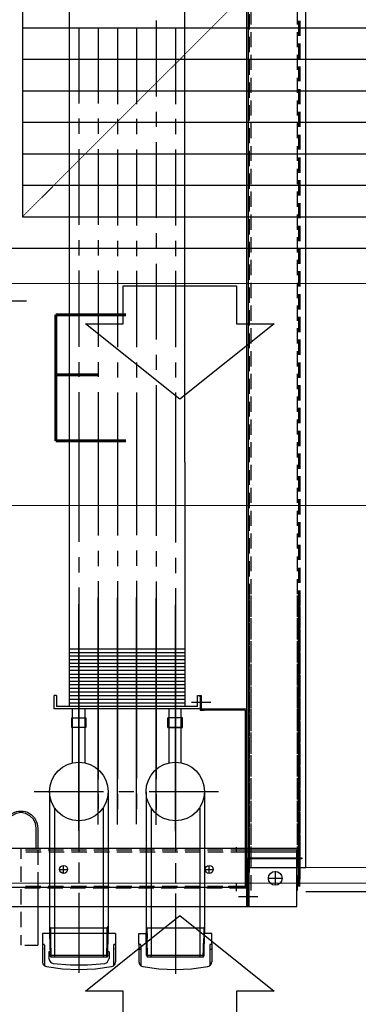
# Model space of a CAD drawing. Header units: millimetres. Extents: x -1574 to 74790, y -2818 to 13830.
# Tile 64 of 92: x 15478 to 15747, y 7148 to 7929. Entities that reach past the tile are written whole.
import ezdxf
from ezdxf.enums import TextEntityAlignment as Align

# ---------------------------------------------------------------- set-up
doc = ezdxf.new("R2010")
doc.units = ezdxf.units.MM
doc.header["$MEASUREMENT"] = 0
doc.linetypes.add('DASHED', pattern=[0.75, 0.5, -0.25])
doc.layers.get('0').update_dxf_attribs({"lineweight": 5})
for name, color, linetype, lineweight, true_color in [('A-CEILING-01', 7, 'Continuous', 5, 0xd56ca8), ('A-CEILING-05', 7, 'Continuous', 5, 0x139b48), ('ACMV-FA-DUCT', 150, 'Continuous', 20, 0x007fff), ('ACMV-RA-DUCT', 1, 'Continuous', 20, 0xff0000), ('M-MEP-ELLG-LIGHT', 5, 'Continuous', 15, 0x0000ff), ('RCP LAYOUT', 9, 'Continuous', 13, 0x808080)]:
    doc.layers.add(name, color=color, linetype=linetype, lineweight=lineweight, true_color=true_color)
doc.layers.add('A-LIGHT', color=1, linetype='Continuous', lineweight=5)
for name, color, linetype, true_color in [('ACMV-DUCT-THERMAL-EXT-INS', 9, 'DASHED', 0x808080), ('ACMV-EQP-CHW', 30, 'Continuous', 0xff7f00), ('ACMV-FA-FLOW ARROW', 140, 'Continuous', 0x00bfff), ('ACMV-GRD', 30, 'Continuous', 0xff7f00)]:
    doc.layers.add(name, color=color, linetype=linetype, true_color=true_color)
doc.layers.add('ACMV-SA-DUCT-TAG', color=7, linetype='Continuous')
doc.styles.add('Romans', font='Romans.shx')
doc.styles.get("Standard").update_dxf_attribs({"font": 'romans.shx'})
doc.dimstyles.new('100_Romans_Dot', dxfattribs={"dimtxt": 100, "dimasz": 100, "dimexe": 50, "dimexo": 50, "dimgap": 50, "dimtad": 1, "dimdec": 0, "dimzin": 0, "dimdsep": 46, "dimtxsty": 'Romans', "dimblk": 'DOT', "dimcen": 0.09, "dimclrd": 256, "dimclre": 256, "dimadec": 0, "dimazin": 0, "dimtfac": 1, "dimtdec": 0, "dimtofl": 0, "dimtmove": 0, "dimatfit": 3, "dimldrblk": 'DOT', "dimfxl": 1, "dimtolj": 1, "dimtzin": 0, "dimarcsym": 0})

# ---------------------------------------------------------------- blocks, each defined once
blk = doc.blocks.new('LIGHT-600X600MM')
at = {"color": 0}
blk.add_line((300, 0), (-300, 0), dxfattribs=at)
blk.add_lwpolyline([(-300, 300), (-300, -300), (300, -300), (300, 300)], close=True, dxfattribs=at)
for points in [[(-165, 160), (-165, 140, 0.414214), (-135, 110), (135, 110, 0.414214), (165, 140), (165, 160, 0.414214), (135, 190), (-135, 190, 0.414214)], [(-150, 160), (-150, 140, 0.414214), (-135, 125), (135, 125, 0.414214), (150, 140), (150, 160, 0.414214), (135, 175), (-135, 175, 0.414214)], [(-165, -160), (-165, -140, -0.414214), (-135, -110), (135, -110, -0.414214), (165, -140), (165, -160, -0.414214), (135, -190), (-135, -190, -0.414214)], [(-150, -160), (-150, -140, -0.414214), (-135, -125), (135, -125, -0.414214), (150, -140), (150, -160, -0.414214), (135, -175), (-135, -175, -0.414214)]]:
    blk.add_lwpolyline(points, format="xyb", close=True, dxfattribs=at)
blk.add_attdef('E', text='', height=100).set_placement((400, 250), align=Align.MIDDLE_CENTER)
blk = doc.blocks.new('A$C98a85b24')
at = {"layer": 'M-MEP-ELLG-LIGHT', "color": 8, "true_color": 0x808080}
ref = blk.add_blockref('LIGHT-600X600MM', (10939.99, 7419.99), dxfattribs=at)
ref.add_attrib('E', 'E', dxfattribs={"layer": '0', "color": 0, "height": 100}).set_placement((11339.99, 7644.99), align=Align.MIDDLE_CENTER)
blk = doc.blocks.new('XR-CP-DS')
at = {"layer": 'A-CEILING-01', "true_color": 0x808080}
h = blk.add_hatch(dxfattribs=at)
h.set_pattern_fill('ANSI37', color=8, scale=2000)
edge = h.paths.add_edge_path()
edge.add_line((17350, 13380), (12020, 13380))
edge.add_line((12020, 13380), (12020, 13280))
edge.add_line((12020, 13280), (11820, 13280))
edge.add_line((11820, 13280), (11820, 13380))
edge.add_line((11820, 13380), (6090, 13380))
edge.add_line((6090, 13380), (6090, 13280))
edge.add_line((6090, 13280), (5890, 13280))
edge.add_line((5890, 13280), (5890, 13380))
edge.add_line((5890, 13380), (350, 13380))
edge.add_line((350, 13380), (200, 13380))
edge.add_line((200, 13380), (200, 4520))
edge.add_line((200, 4520), (650, 4520))
edge.add_line((650, 4520), (650, 4220))
edge.add_line((650, 4220), (200, 4220))
edge.add_line((200, 4220), (200, 3270))
edge.add_line((200, 3270), (3945, 3270))
edge.add_line((3945, 3270), (3945, 3920))
edge.add_line((3945, 3920), (6135, 3920))
edge.add_line((6135, 3920), (6135, 3270))
edge.add_line((6135, 3270), (9805, 3270))
edge.add_line((9805, 3270), (9805, 3070))
edge.add_line((9805, 3070), (10125.7, 3070))
edge.add_line((10125.7, 3070), (10125.7, 3423))
edge.add_line((10125.7, 3423), (11242.06, 4539.36))
edge.add_line((11242.06, 4539.36), (10770.13, 5011.3))
edge.add_line((10770.13, 5011.3), (11904.42, 6145.58))
edge.add_line((11904.42, 6145.58), (14298.83, 8540))
edge.add_line((14298.83, 8540), (14450, 8540))
edge.add_line((14450, 8540), (14450, 9620))
edge.add_line((14450, 9620), (14450, 12330))
edge.add_arc((15200, 12330), 750, 90, 180, ccw=False)
edge.add_line((15200, 13080), (17350, 13080))
edge.add_line((17350, 13080), (17350, 13380))
h.paths.add_polyline_path([(5890.13, 11294.23), (6090.12, 11294.23), (6090.12, 11094.22), (5890.13, 11094.22)], flags=16)
h.paths.add_polyline_path([(5890.13, 9330), (6090.12, 9330), (6090.12, 9129.99), (5890.13, 9129.99)], flags=16)
h.paths.add_polyline_path([(5890, 8418.41), (6090, 8418.41), (6090, 8218.41), (5890, 8218.41)], flags=16)
h.paths.add_polyline_path([(5890, 6030), (6090, 6030), (6090, 5829.99), (5890, 5829.99)], flags=16)
h.paths.add_polyline_path([(11820, 8418.41), (12020, 8418.41), (12020, 8218.41), (11820, 8218.41)], flags=16)
h.paths.add_polyline_path([(11820, 9330), (12020, 9330), (12020, 9129.99), (11820, 9129.99)], flags=16)
h.paths.add_polyline_path([(11820.13, 11294.23), (12020.12, 11294.23), (12020.12, 11094.22), (11820.13, 11094.22)], flags=16)
at = {"layer": 'A-CEILING-05', "color": 8, "linetype": 'Continuous', "true_color": 0x808080}
blk.add_line((14590, 7720), (17230, 7720), dxfattribs=at)
at = {"layer": 'A-LIGHT', "color": 8, "true_color": 0x808080}
blk.add_blockref('A$C98a85b24', (4190, 0), dxfattribs=at)
blk = doc.blocks.new('FA-CBCD-1W-500x500')
at = {"layer": 'ACMV-FA-FLOW ARROW'}
for points in [[(-125, 395), (-200, 335), (-170, 335), (-170, 305), (-80, 305), (-80, 335), (-50, 335), (-125, 395)], [(125, 395), (50, 335), (80, 335), (80, 305), (170, 305), (170, 335), (200, 335), (125, 395)]]:
    blk.add_lwpolyline(points, dxfattribs=at)
at = {"layer": 'ACMV-GRD', "color": 8, "true_color": 0x808080}
for p, q in [((-250, 225), (250, 225)), ((-250, 200), (250, 200)), ((-250, 175), (250, 175)), ((-250, 150), (250, 150)), ((-250, 125), (250, 125)), ((-250, 100), (250, 100)), ((-250, 75), (250, 75)), ((-250, 50), (250, 50)), ((-250, 25), (250, 25)), ((-250, 0), (250, 0)), ((-250, -25), (250, -25)), ((-250, -50), (250, -50)), ((-250, -75), (250, -75)), ((-250, -100), (250, -100)), ((-250, -125), (250, -125)), ((-250, -150), (250, -150)), ((-250, -175), (250, -175)), ((-250, -200), (250, -200)), ((-250, -225), (250, -225))]:
    blk.add_line(p, q, dxfattribs=at)
at = {"layer": 'ACMV-GRD'}
for points in [[(-275, 275), (275, 275), (275, -275), (-275, -275)], [(-250, 250), (250, 250), (250, -250), (-250, -250)]]:
    blk.add_lwpolyline(points, close=True, dxfattribs=at)
blk = doc.blocks.new('A$C5c7590bd')
at = {"layer": 'ACMV-FA-DUCT'}
for points in [[(222.77, 9520), (822.77, 9520), (822.74, 7543.72), (222.74, 7543.72)], [(279.99, 8273), (779.99, 8273), (779.99, 7773), (279.99, 7773)], [(222.74, 7543.72), (822.74, 7543.72), (822.74, 7243.72), (222.74, 7243.72)], [(222.74, 7243.72), (822.74, 7243.72), (822.74, 5758.74), (222.74, 5758.74)]]:
    blk.add_lwpolyline(points, close=True, dxfattribs=at)
at = {"layer": 'ACMV-FA-DUCT', "linetype": 'DASHED'}
blk.add_lwpolyline([(279.99, 7773), (779.99, 8273)], dxfattribs=at)
at = {"layer": 'ACMV-GRD', "xscale": -1, "rotation": 180}
blk.add_blockref('FA-CBCD-1W-500x500', (529.99, 8023), dxfattribs=at)
at = {"layer": 'ACMV-GRD', "xscale": -1}
blk.add_blockref('FA-CBCD-1W-500x500', (529.99, 6823), dxfattribs=at)
blk = doc.blocks.new('AHU-5 TR-CARRIER')
at = {"layer": 'ACMV-EQP-CHW'}
for points in [[(1169.82, 752.13), (30.88, 752.13), (30.88, 706.28)], [(1169.82, 706.29), (1169.82, 752.13)], [(0, 707.22), (37.74, 707.22), (37.74, 749.01), (38.67, 749.01), (38.67, 706.29), (1169.82, 706.29)], [(45.85, 493.93), (1154.54, 493.93), (1154.54, 747.45)], [(488.33, 745.26), (500.17, 745.26)], [(497.37, 747.45), (509.22, 747.45)], [(497.37, 746.51), (509.22, 746.51)], [(506.42, 745.26), (518.27, 745.26)], [(515.46, 747.45), (527.3, 747.45)], [(515.46, 746.51), (527.3, 746.51)], [(524.49, 745.26), (536.34, 745.26)], [(533.54, 747.45), (545.39, 747.45)], [(533.54, 746.51), (545.39, 746.51)], [(542.59, 745.26), (554.44, 745.26)], [(551.62, 747.45), (563.47, 747.45)], [(551.62, 746.51), (563.47, 746.51)], [(560.66, 745.26), (572.52, 745.26)], [(569.71, 747.45), (581.55, 747.45)], [(569.71, 746.51), (581.55, 746.51)], [(578.75, 745.26), (590.61, 745.26)], [(587.8, 747.45), (599.66, 747.45)], [(587.8, 746.51), (599.66, 746.51)], [(596.85, 745.26), (608.69, 745.26)], [(605.88, 747.45), (618.04, 747.45)], [(605.88, 746.51), (618.04, 746.51)], [(614.93, 745.26), (627.09, 745.26)], [(623.97, 747.45), (636.14, 747.45)], [(623.97, 746.51), (636.14, 746.51)], [(633.01, 745.26), (645.17, 745.26)], [(642.06, 747.45), (654.21, 747.45)], [(642.06, 746.51), (654.21, 746.51)], [(651.1, 745.26), (663.27, 745.26)], [(660.14, 747.45), (672.31, 747.45)], [(660.14, 746.51), (672.31, 746.51)], [(669.19, 745.26), (681.35, 745.26)], [(678.23, 747.45), (690.39, 747.45)], [(678.23, 746.51), (690.39, 746.51)], [(687.27, 745.26), (699.43, 745.26)], [(696.32, 747.45), (708.48, 747.45)], [(696.32, 746.51), (708.48, 746.51)], [(705.35, 745.26), (717.52, 745.26)], [(714.4, 747.45), (726.56, 747.45)], [(714.4, 746.51), (726.56, 746.51)], [(723.45, 745.26), (735.6, 745.26)], [(732.49, 747.45), (744.65, 747.45)], [(732.49, 746.51), (744.65, 746.51)], [(741.53, 745.26), (753.68, 745.26)], [(750.57, 747.45), (762.74, 747.45)], [(750.57, 746.51), (762.74, 746.51)], [(759.61, 745.26), (771.78, 745.26)], [(768.66, 747.45), (780.82, 747.45)], [(768.66, 746.51), (780.82, 746.51)], [(777.71, 745.26), (789.86, 745.26)], [(786.74, 747.45), (798.91, 747.45)], [(786.74, 746.51), (798.91, 746.51)], [(795.79, 745.26), (807.95, 745.26)], [(804.83, 747.45), (817, 747.45)], [(804.83, 746.51), (817, 746.51)], [(813.87, 745.26), (826.03, 745.26)], [(822.91, 747.45), (835.08, 747.45)], [(822.91, 746.51), (835.08, 746.51)], [(831.96, 745.26), (844.12, 745.26)], [(841.01, 747.45), (853.17, 747.45)], [(841.01, 746.51), (853.17, 746.51)], [(850.05, 745.26), (862.22, 745.26)], [(859.09, 747.45), (871.25, 747.45)], [(859.09, 746.51), (871.25, 746.51)], [(868.13, 745.26), (880.29, 745.26)], [(877.18, 747.45), (889.34, 747.45)], [(877.18, 746.51), (889.34, 746.51)], [(886.53, 745.26), (898.38, 745.26)], [(895.57, 747.45), (907.42, 747.45)], [(895.57, 746.51), (907.42, 746.51)], [(904.61, 745.26), (916.46, 745.26)], [(913.65, 747.45), (925.5, 747.45)], [(913.65, 746.51), (925.5, 746.51)], [(922.7, 745.26), (934.54, 745.26)], [(931.74, 747.45), (943.59, 747.45)], [(931.74, 746.51), (943.59, 746.51)], [(940.79, 745.26), (952.64, 745.26)], [(949.83, 747.45), (961.67, 747.45)], [(949.83, 746.51), (961.67, 746.51)], [(953.72, 745.26), (965.88, 745.26)], [(1184.95, 747.45), (956.84, 747.45)], [(1184.95, 746.51), (956.84, 746.51)], [(958.87, 745.26), (970.72, 745.26)], [(962.76, 747.45), (974.93, 747.45)], [(962.76, 746.51), (974.93, 746.51)], [(967.92, 747.45), (979.76, 747.45)], [(967.92, 746.51), (979.76, 746.51)], [(971.81, 745.26), (983.97, 745.26)], [(976.96, 745.26), (988.81, 745.26)], [(980.86, 747.45), (993, 747.45)], [(980.86, 746.51), (993, 746.51)], [(986, 747.45), (997.85, 747.45)], [(986, 746.51), (997.85, 746.51)], [(989.9, 745.26), (1002.06, 745.26)], [(995.04, 745.26), (1006.89, 745.26)], [(998.94, 747.45), (1011.11, 747.45)], [(998.94, 746.51), (1011.11, 746.51)], [(1004.09, 747.45), (1015.93, 747.45)], [(1004.09, 746.51), (1015.93, 746.51)], [(1007.98, 745.26), (1020.14, 745.26)], [(1013.13, 745.26), (1025.29, 745.26)], [(1017.03, 747.45), (1029.17, 747.45)], [(1017.03, 746.51), (1029.17, 746.51)], [(1022.17, 747.45), (1034.33, 747.45)], [(1022.17, 746.51), (1034.33, 746.51)], [(1026.07, 745.26), (1038.23, 745.26)], [(1031.22, 745.26), (1043.38, 745.26)], [(1035.11, 747.45), (1047.27, 747.45)], [(1035.11, 746.51), (1047.27, 746.51)], [(1040.26, 747.45), (1052.41, 747.45)], [(1040.26, 746.51), (1052.41, 746.51)], [(1044.15, 745.26), (1056.31, 745.26)], [(1049.3, 745.26), (1061.46, 745.26)], [(1053.2, 747.45), (1065.36, 747.45)], [(1053.2, 746.51), (1065.36, 746.51)], [(1058.34, 747.45), (1070.51, 747.45)], [(1058.34, 746.51), (1070.51, 746.51)], [(1062.55, 745.26), (1074.39, 745.26)], [(1067.39, 745.26), (1079.55, 745.26)], [(1071.59, 747.45), (1083.44, 747.45)], [(1071.59, 746.51), (1083.44, 746.51)], [(1076.44, 747.45), (1088.59, 747.45)], [(1076.44, 746.51), (1088.59, 746.51)], [(1080.63, 745.26), (1092.48, 745.26)], [(1085.48, 745.26), (1097.63, 745.26)], [(1089.68, 747.45), (1101.52, 747.45)], [(1089.68, 746.51), (1101.52, 746.51)], [(1094.52, 747.45), (1106.68, 747.45)], [(1094.52, 746.51), (1106.68, 746.51)], [(1098.72, 745.26), (1110.58, 745.26)], [(1103.56, 745.26), (1115.73, 745.26)], [(1107.77, 747.45), (1119.61, 747.45)], [(1107.77, 746.51), (1119.61, 746.51)], [(1112.6, 747.45), (1124.76, 747.45)], [(1112.6, 746.51), (1124.76, 746.51)], [(1116.8, 745.26), (1128.65, 745.26)], [(1121.65, 745.26), (1133.81, 745.26)], [(1125.85, 747.45), (1137.7, 747.45)], [(1125.85, 746.51), (1137.7, 746.51)], [(1130.69, 747.45), (1142.85, 747.45)], [(1130.69, 746.51), (1142.85, 746.51)], [(1134.9, 745.26), (1146.74, 745.26)], [(1139.73, 745.26), (1151.9, 745.26)], [(1143.94, 747.45), (1155.79, 747.45)], [(1143.94, 746.51), (1155.79, 746.51)], [(1148.77, 747.45), (1160.93, 747.45)], [(1148.77, 746.51), (1160.93, 746.51)], [(1152.98, 745.26), (1162.02, 745.26)], [(1200.69, 744.96), (1155.79, 744.96)], [(1155.79, 692.56), (1155.79, 744.96)], [(1157.35, 706.29), (1157.35, 744.96)], [(1157.81, 745.26), (1169.98, 745.26)], [(1162.02, 706.28), (1162.02, 749.01)], [(1162.02, 749.01), (1162.96, 749.01), (1162.96, 707.22)], [(1162.02, 747.45), (1169.82, 747.45)], [(1162.02, 746.51), (1169.82, 746.51)], [(1166.86, 747.45), (1179.02, 747.45)], [(1166.86, 746.51), (1179.02, 746.51)], [(1175.91, 745.26), (1188.05, 745.26)], [(1200.69, 0), (1200.69, 744.96)], [(1183.84, 728.12), (1172.62, 728.12)], [(1178.23, 722.5), (1178.23, 733.73)], [(1192.89, 698.8), (1192.89, 714.08)], [(15.29, 705.04), (1185.41, 705.04)], [(44.6, 510.77), (1185.41, 510.77), (1185.41, 706.29)], [(488.33, 708.47), (500.17, 708.47)], [(492.06, 707.22), (504.24, 707.22)], [(506.42, 708.47), (518.27, 708.47)], [(510.16, 707.22), (522.31, 707.22)], [(524.49, 708.47), (536.34, 708.47)], [(528.24, 707.22), (540.39, 707.22)], [(542.59, 708.47), (554.44, 708.47)], [(546.31, 707.22), (558.48, 707.22)], [(560.66, 708.47), (572.51, 708.47)], [(564.41, 707.22), (576.57, 707.22)], [(578.75, 708.47), (590.61, 708.47)], [(582.5, 707.22), (594.66, 707.22)], [(596.84, 708.47), (608.69, 708.47)], [(600.59, 707.22), (612.75, 707.22)], [(614.93, 708.47), (627.09, 708.47)], [(618.67, 707.22), (630.83, 707.22)], [(633.01, 708.47), (645.17, 708.47)], [(636.76, 707.22), (648.92, 707.22)], [(651.1, 708.47), (663.26, 708.47)], [(654.84, 707.22), (667, 707.22)], [(669.19, 708.47), (681.35, 708.47)], [(672.93, 707.22), (685.08, 707.22)], [(687.27, 708.47), (699.43, 708.47)], [(691.01, 707.22), (703.18, 707.22)], [(705.35, 708.47), (717.52, 708.47)], [(709.11, 707.22), (721.26, 707.22)], [(723.45, 708.47), (735.6, 708.47)], [(727.18, 707.22), (739.35, 707.22)], [(741.53, 708.47), (753.69, 708.47)], [(745.58, 707.22), (757.44, 707.22)], [(759.61, 708.47), (771.78, 708.47)], [(763.67, 707.22), (775.52, 707.22)], [(777.71, 708.47), (789.86, 708.47)], [(781.76, 707.22), (793.6, 707.22)], [(795.79, 708.47), (807.95, 708.47)], [(799.84, 707.22), (811.7, 707.22)], [(813.87, 708.47), (826.04, 708.47)], [(817.92, 707.22), (829.78, 707.22)], [(831.96, 708.47), (844.12, 708.47)], [(836.01, 707.22), (847.86, 707.22)], [(850.05, 708.47), (862.22, 708.47)], [(854.1, 707.22), (865.95, 707.22)], [(868.13, 708.47), (880.29, 708.47)], [(872.19, 707.22), (884.34, 707.22)], [(886.53, 708.47), (898.38, 708.47)], [(890.27, 707.22), (902.44, 707.22)], [(904.61, 708.47), (916.46, 708.47)], [(908.36, 707.22), (920.51, 707.22)], [(922.7, 708.47), (934.54, 708.47)], [(926.44, 707.22), (938.6, 707.22)], [(940.79, 708.47), (952.63, 708.47)], [(944.53, 707.22), (956.7, 707.22)], [(1179.96, 707.22), (951.55, 707.22)], [(953.72, 708.47), (965.89, 708.47)], [(957.78, 707.22), (969.63, 707.22)], [(958.87, 708.47), (970.72, 708.47)], [(962.62, 707.22), (974.77, 707.22)], [(971.81, 708.47), (983.97, 708.47)], [(975.86, 707.22), (987.71, 707.22)], [(976.96, 708.47), (988.81, 708.47)], [(980.7, 707.22), (992.86, 707.22)], [(989.9, 708.47), (1002.06, 708.47)], [(993.95, 707.22), (1005.79, 707.22)], [(995.05, 708.47), (1006.89, 708.47)], [(998.78, 707.22), (1010.95, 707.22)], [(1007.98, 708.47), (1020.14, 708.47)], [(1012.03, 707.22), (1023.88, 707.22)], [(1013.13, 708.47), (1025.29, 708.47)], [(1016.87, 707.22), (1029.03, 707.22)], [(1026.06, 708.47), (1038.22, 708.47)], [(1030.13, 707.22), (1042.28, 707.22)], [(1031.22, 708.47), (1043.38, 708.47)], [(1034.95, 707.22), (1047.12, 707.22)], [(1043.84, 669.18), (1043.84, 705.04)], [(1044.15, 708.47), (1056.31, 708.47)], [(1044.77, 704.11), (1044.77, 668.24), (1044.77, 671.36)], [(1044.77, 704.11), (1184.47, 704.11)], [(1048.2, 707.22), (1060.36, 707.22)], [(1049.3, 708.47), (1061.46, 708.47)], [(1053.04, 707.22), (1065.2, 707.22)], [(1062.55, 708.47), (1074.39, 708.47)], [(1066.3, 707.22), (1078.45, 707.22)], [(1067.39, 708.47), (1079.55, 708.47)], [(1071.13, 707.22), (1083.29, 707.22)], [(1080.63, 708.47), (1092.48, 708.47)], [(1084.37, 707.22), (1096.53, 707.22)], [(1085.48, 708.47), (1097.63, 708.47)], [(1089.21, 707.22), (1101.37, 707.22)], [(1098.72, 708.47), (1110.58, 708.47)], [(1102.46, 707.22), (1114.63, 707.22)], [(1103.56, 708.47), (1115.73, 708.47)], [(1107.3, 707.22), (1119.46, 707.22)], [(1116.8, 708.47), (1128.65, 708.47)], [(1120.55, 707.22), (1132.71, 707.22)], [(1121.65, 708.47), (1133.81, 708.47)], [(1125.38, 707.22), (1137.55, 707.22)], [(1134.9, 708.47), (1146.74, 708.47)], [(1138.63, 707.22), (1150.8, 707.22)], [(1139.73, 708.47), (1151.9, 708.47)], [(1143.78, 707.22), (1155.64, 707.22)], [(1152.98, 708.47), (1162.02, 708.47)], [(1156.72, 707.22), (1169.82, 707.22)], [(1157.35, 692.56), (1157.35, 706.28)], [(1157.81, 708.47), (1169.99, 708.47)], [(1161.87, 707.22), (1173.72, 707.22)], [(1200.69, 706.29), (1162.02, 706.29)], [(1200.69, 707.22), (1162.96, 707.22)], [(1175.91, 708.47), (1188.05, 708.47)], [(1184.47, 692.56), (1184.47, 705.04)], [(1184.47, 691.01), (1184.47, 704.11)], [(1186.03, 691.63), (1186.03, 705.35)], [(1200.69, 705.35), (1186.03, 705.35)], [(1157.35, 697.24), (1153.6, 697.24)], [(1188.53, 697.24), (1182.29, 697.24)], [(1185.41, 691.01), (1184.47, 691.01)], [(1109.64, 682.9), (1109.64, 627.71)], [(1155.79, 674.17), (1155.79, 686.33)], [(1157.35, 674.48), (1157.35, 686.64)], [(1184.47, 674.17), (1184.47, 686.33)], [(1186.03, 673.54), (1186.03, 685.71)], [(1038.54, 661.38), (1038.54, 676.66)], [(1174.49, 675.42), (1168.26, 675.42)], [(1171.38, 672.3), (1171.38, 678.85)], [(1230, 677.6), (1222.2, 677.6), (1222.2, 671.67)], [(1230, 677.6), (1244.66, 677.6)], [(1230, 677.59), (1230.62, 677.28), (1230.94, 676.66), (1230.94, 676.04), (1231.56, 676.04)], [(1231.56, 676.04), (1247.77, 676.04)], [(1234.67, 676.66), (1234.67, 676.98)], [(1248.4, 674.48), (1247.77, 676.04), (1246.52, 676.98), (1244.66, 677.59)], [(1248.4, 622.72), (1250.27, 635.51), (1250.89, 648.6), (1250.27, 661.39), (1248.4, 674.48)], [(1034.17, 668.24), (1033.23, 668.24), (1033.23, 669.18), (1043.84, 669.18)], [(1043.84, 668.24), (1043.84, 552.24), (1033.23, 552.24)], [(1041.98, 666.06), (1033.23, 666.06), (1033.23, 668.24), (1043.84, 668.24)], [(1034.17, 668.24), (1044.77, 668.24)], [(1041.98, 666.06), (1041.98, 554.12)], [(1043.84, 668.24), (1043.84, 669.18)], [(1109.64, 671.67), (1221.58, 671.67)], [(1122.74, 667.93), (1240.91, 667.93)], [(1155.79, 656.08), (1155.79, 668.24)], [(1157.35, 656.39), (1157.35, 668.56)], [(1184.47, 656.08), (1184.47, 668.24)], [(1186.03, 655.46), (1186.03, 667.62)], [(1216.6, 671.68), (1217.84, 671.05), (1226.27, 671.05)], [(1217.84, 671.05), (1217.84, 625.84)], [(1239.67, 671.36), (1221.58, 671.68)], [(1240.91, 670.74), (1239.67, 671.36), (1239.67, 625.52), (1221.58, 625.21)], [(1240.91, 670.74), (1226.27, 671.05)], [(1240.91, 670.74), (1240.91, 626.46)], [(847.86, 656.08), (239.8, 656.08), (239.8, 564.09), (847.86, 564.09)], [(847.86, 656.08), (1041.98, 656.08)], [(996.44, 656.08), (996.44, 564.09)], [(999.25, 656.08), (999.25, 564.09)], [(1002.06, 656.08), (1002.06, 564.09)], [(1004.86, 656.08), (1004.86, 564.09)], [(1007.67, 656.08), (1007.67, 564.09)], [(1010.48, 656.08), (1010.48, 564.09)], [(1013.29, 656.08), (1013.29, 564.09)], [(1016.4, 656.08), (1016.4, 564.09)], [(1019.2, 656.08), (1019.2, 564.09)], [(1022.01, 656.08), (1022.01, 564.09)], [(1024.81, 656.08), (1024.81, 564.09)], [(1027.62, 656.08), (1027.62, 564.09)], [(1030.43, 656.08), (1030.43, 564.09)], [(1033.55, 656.08), (1033.55, 564.09)], [(1036.36, 656.08), (1036.36, 564.09)], [(1039.16, 656.08), (1039.16, 564.09)], [(1086.87, 653.28), (1043.84, 653.28)], [(1051.01, 654.21), (1051.01, 642.68)], [(1058.51, 654.21), (1051.01, 654.21)], [(1058.51, 654.21), (1058.51, 642.68), (1058.51, 654.21)], [(1155.79, 637.99), (1155.79, 650.16)], [(1157.35, 638.3), (1157.35, 650.46)], [(1184.47, 638), (1184.47, 650.16)], [(1186.03, 637.37), (1186.03, 649.53)], [(502.98, 648.6), (563.47, 648.6)], [(575.33, 648.6), (587.48, 648.6)], [(599.65, 648.6), (659.83, 648.6)], [(671.98, 648.6), (684.15, 648.6)], [(696, 648.6), (756.5, 648.6)], [(768.66, 648.6), (780.51, 648.6)], [(792.67, 648.6), (847.86, 648.6)], [(847.86, 648.6), (911.79, 648.6)], [(923.95, 648.6), (936.11, 648.6)], [(947.96, 648.6), (1008.45, 648.6)], [(1140.98, 648.6), (961.21, 648.6)], [(973.37, 648.6), (985.21, 648.6)], [(997.38, 648.6), (1057.56, 648.6)], [(1020.31, 648.6), (1032.46, 648.6)], [(1086.87, 643.61), (1043.84, 643.61)], [(1044.63, 648.6), (1104.81, 648.6)], [(1058.51, 642.68), (1051.01, 642.68)], [(1069.73, 648.6), (1081.88, 648.6)], [(1094.05, 648.6), (1154.22, 648.6)], [(1104.34, 648.6), (1157.65, 648.6)], [(1116.96, 648.6), (1129.13, 648.6)], [(1166.38, 648.6), (1178.23, 648.6)], [(1169.51, 648.6), (1181.67, 648.6)], [(1190.4, 648.6), (1254.32, 648.6)], [(1193.82, 648.6), (1246.84, 648.6)], [(497.06, 633.32), (557.55, 633.32)], [(569.71, 633.32), (581.56, 633.32)], [(593.73, 633.32), (653.91, 633.32)], [(666.07, 633.32), (678.23, 633.32)], [(690.38, 633.32), (750.57, 633.32)], [(762.74, 633.32), (774.58, 633.32)], [(786.74, 633.32), (847.86, 633.32)], [(847.86, 633.32), (906.48, 633.32)], [(918.64, 633.32), (930.81, 633.32)], [(942.66, 633.32), (1003.14, 633.32)], [(1135.98, 633.32), (955.91, 633.32)], [(968.07, 633.32), (979.92, 633.32)], [(992.08, 633.32), (1051.01, 633.32)], [(1015.32, 633.32), (1027.16, 633.32)], [(1039.32, 633.32), (1099.5, 633.32)], [(1111.66, 633.32), (1123.82, 633.32)], [(1122.74, 629.26), (1240.91, 629.26)], [(1155.79, 619.91), (1155.79, 632.07)], [(1157.35, 620.22), (1157.35, 632.39)], [(1184.47, 619.91), (1184.47, 632.07)], [(1186.03, 619.29), (1186.03, 631.45)], [(1216.9, 625.21), (1217.84, 625.84), (1226.26, 626.14)], [(1239.67, 625.52), (1240.91, 626.46), (1226.27, 626.15)], [(502.98, 617.73), (563.48, 617.73)], [(575.33, 617.73), (587.48, 617.73)], [(599.65, 617.73), (659.83, 617.73)], [(671.98, 617.73), (684.15, 617.73)], [(696, 617.73), (756.5, 617.73)], [(768.66, 617.73), (780.51, 617.73)], [(792.67, 617.73), (847.86, 617.73)], [(847.86, 617.73), (905.87, 617.73)], [(918.03, 617.73), (930.19, 617.73)], [(942.04, 617.73), (1002.53, 617.73)], [(1135.36, 617.73), (955.29, 617.73)], [(967.44, 617.73), (979.29, 617.73)], [(991.45, 617.73), (1049.76, 617.73)], [(1014.69, 617.73), (1026.53, 617.73)], [(1038.7, 617.73), (1099.19, 617.73)], [(1109.64, 625.21), (1221.58, 625.21)], [(1111.05, 617.73), (1123.21, 617.73)], [(1230.94, 620.22), (1230.62, 619.6), (1230, 619.6), (1222.2, 619.6), (1222.2, 625.21)], [(1230, 619.61), (1244.66, 619.61)], [(1231.56, 621.16), (1230.94, 620.84), (1230.94, 620.22)], [(1231.56, 621.16), (1247.77, 621.16)], [(1234.67, 620.22), (1234.67, 620.54)], [(1244.66, 619.6), (1246.52, 619.91), (1247.78, 621.16)], [(1247.77, 621.16), (1248.4, 622.72)], [(1109.64, 615.54), (1109.64, 603.7)], [(1155.79, 601.82), (1155.79, 613.99)], [(1157.35, 602.14), (1157.35, 614.29)], [(1184.47, 601.82), (1184.47, 613.99)], [(1186.03, 601.21), (1186.03, 613.36)], [(502.98, 602.45), (563.48, 602.45)], [(575.33, 602.45), (587.48, 602.45)], [(599.65, 602.45), (659.83, 602.45)], [(671.98, 602.45), (684.15, 602.45)], [(696, 602.45), (756.5, 602.45)], [(768.66, 602.45), (780.51, 602.45)], [(792.67, 602.45), (847.86, 602.45)], [(847.86, 602.45), (906.17, 602.45)], [(918.34, 602.45), (930.49, 602.45)], [(942.35, 602.45), (1002.84, 602.45)], [(1135.68, 602.45), (955.59, 602.45)], [(967.75, 602.45), (979.6, 602.45)], [(991.77, 602.45), (1050.38, 602.45)], [(1015, 602.45), (1026.85, 602.45)], [(1039.01, 602.45), (1099.5, 602.45)], [(1111.35, 602.45), (1123.51, 602.45)], [(1109.64, 595.27), (1221.58, 595.27)], [(1155.79, 583.74), (1155.79, 595.9)], [(1157.35, 584.04), (1157.35, 596.21)], [(1184.47, 583.74), (1184.47, 595.9)], [(1186.03, 583.11), (1186.03, 595.27)], [(1217.84, 594.34), (1216.6, 595.27)], [(1217.84, 594.34), (1217.84, 549.44)], [(1222.2, 594.34), (1217.84, 594.34)], [(1239.67, 594.97), (1222.2, 595.27), (1221.58, 595.27)], [(1222.2, 600.89), (1222.2, 542.89)], [(1222.2, 600.89), (1230, 600.89), (1244.66, 600.89)], [(1226.27, 594.34), (1222.2, 594.34)], [(1240.91, 594.03), (1226.27, 594.34)], [(1230.94, 600.27), (1230.62, 600.57), (1230, 600.89)], [(1230.94, 599.96), (1230.94, 599.64), (1231.56, 599.33)], [(1231.56, 599.33), (1247.78, 599.33)], [(1234.67, 600.27), (1234.67, 599.96)], [(1236.87, 595.9), (1242.16, 595.9)], [(1236.87, 595.9), (1236.87, 594.02)], [(1239.67, 594.97), (1240.91, 594.02)], [(1239.67, 594.96), (1239.67, 549.12)], [(1245.91, 592.47), (1245.28, 594.34), (1243.71, 595.27), (1242.16, 595.9)], [(1248.4, 597.77), (1247.77, 599.33), (1246.52, 600.57), (1244.66, 600.89)], [(1248.4, 546.01), (1250.27, 558.79), (1250.89, 571.89), (1250.27, 584.99), (1248.4, 597.77)], [(502.67, 587.17), (563.16, 587.17)], [(575.02, 587.17), (587.18, 587.17)], [(599.34, 587.17), (659.52, 587.17)], [(671.69, 587.17), (683.85, 587.17)], [(695.7, 587.17), (756.18, 587.17)], [(768.34, 587.17), (780.2, 587.17)], [(792.35, 587.17), (847.86, 587.17)], [(847.86, 587.17), (906.17, 587.17)], [(918.34, 587.17), (930.49, 587.17)], [(942.35, 587.17), (1002.84, 587.17)], [(1135.68, 587.17), (955.59, 587.17)], [(967.75, 587.17), (979.6, 587.17)], [(991.77, 587.17), (1050.38, 587.17)], [(1015, 587.17), (1026.85, 587.17)], [(1039.01, 587.17), (1099.5, 587.17)], [(1109.64, 591.54), (1109.64, 536.34)], [(1111.35, 587.17), (1123.51, 587.17)], [(1122.73, 591.22), (1240.91, 591.22)], [(1240.91, 594.02), (1240.91, 549.75)], [(1245.91, 551.31), (1247.15, 565.02), (1247.15, 578.75), (1245.91, 592.47)], [(502.67, 571.89), (563.16, 571.89)], [(575.02, 571.89), (587.18, 571.89)], [(599.34, 571.89), (659.52, 571.89)], [(671.69, 571.89), (683.85, 571.89)], [(695.7, 571.89), (756.18, 571.89)], [(768.34, 571.89), (780.2, 571.89)], [(792.35, 571.89), (847.86, 571.89)], [(847.86, 571.89), (911.16, 571.89)], [(923.32, 571.89), (935.48, 571.89)], [(947.33, 571.89), (1007.83, 571.89)], [(1140.67, 571.89), (960.58, 571.89)], [(972.74, 571.89), (984.59, 571.89)], [(996.76, 571.89), (1057.25, 571.89)], [(1019.99, 571.89), (1031.84, 571.89)], [(1086.87, 576.87), (1043.84, 576.87)], [(1044, 571.89), (1104.18, 571.89)], [(1069.09, 571.89), (1081.25, 571.89)], [(1093.42, 571.89), (1153.6, 571.89)], [(1104.34, 571.89), (1157.65, 571.89)], [(1116.34, 571.89), (1128.51, 571.89)], [(1155.79, 565.64), (1155.79, 577.82)], [(1157.35, 565.97), (1157.35, 578.12)], [(1165.77, 571.89), (1177.92, 571.89)], [(1169.51, 571.89), (1181.67, 571.89)], [(1184.47, 565.65), (1184.47, 577.82)], [(1186.03, 565.03), (1186.03, 577.19)], [(1189.78, 571.89), (1253.38, 571.89)], [(1193.82, 571.89), (1246.84, 571.89)], [(599.34, 564.09), (629.28, 564.09)], [(847.86, 564.09), (1041.98, 564.09)], [(1086.87, 566.9), (1043.84, 566.9)], [(1155.79, 547.57), (1155.79, 559.73)], [(1157.35, 547.88), (1157.35, 560.04)], [(1174.49, 559.73), (1168.26, 559.73)], [(1171.38, 556.61), (1171.38, 562.85)], [(1184.47, 547.57), (1184.47, 559.73)], [(1186.03, 546.94), (1186.03, 559.11)], [(1033.23, 554.12), (1033.23, 552.24)], [(1033.23, 554.12), (1041.98, 554.12)], [(1109.64, 548.5), (1222.2, 548.5), (1239.67, 549.12)], [(1122.74, 552.55), (1240.91, 552.55)], [(1217.84, 549.44), (1216.9, 548.5)], [(1222.2, 549.44), (1217.84, 549.44)], [(1226.26, 549.44), (1222.2, 549.44)], [(1240.91, 549.75), (1226.27, 549.44)], [(1236.87, 549.75), (1236.87, 547.88), (1242.16, 547.88)], [(1240.91, 549.75), (1239.67, 549.13)], [(1242.16, 547.88), (1243.72, 548.5), (1245.28, 549.44), (1245.91, 551.31)], [(1155.79, 529.48), (1155.79, 541.65)], [(1157.35, 529.79), (1157.35, 541.95)], [(1184.47, 529.48), (1184.47, 541.65)], [(1186.03, 528.86), (1186.03, 541.02)], [(1222.2, 542.89), (1230, 542.89), (1244.66, 542.89)], [(1230, 542.89), (1230.62, 543.2), (1230.94, 543.51)], [(1231.56, 544.45), (1230.94, 544.14), (1230.94, 543.82)], [(1231.56, 544.45), (1247.77, 544.45)], [(1234.67, 543.82), (1234.67, 543.52)], [(1244.66, 542.89), (1246.52, 543.2), (1247.78, 544.45)], [(1247.78, 544.45), (1248.4, 546.01)], [(1154.54, 537.9), (1138.64, 537.9), (1134.9, 537.28), (1131.46, 535.72), (1128.65, 532.92), (1126.78, 529.48), (1126.17, 525.75), (1126.78, 522), (1128.65, 518.57), (1131.46, 515.76), (1134.9, 514.2), (1138.64, 513.57), (1154.54, 513.57)], [(1155.79, 539.15), (1167.64, 539.15)], [(1173.56, 539.15), (1185.41, 539.15)], [(1185.41, 539.15), (1231.56, 539.15)], [(1231.56, 528.86), (1231.56, 539.15)], [(720.01, 530.11), (720.01, 463.68)], [(1154.54, 525.74), (1162.96, 525.74)], [(1168.89, 525.74), (1181.05, 525.74)], [(1186.97, 525.74), (1199.13, 525.74)], [(1205.05, 525.74), (1217.22, 525.74)], [(1223.45, 525.74), (1231.56, 525.74)]]:
    blk.add_lwpolyline(points, dxfattribs=at)
blk.add_lwpolyline([(1051.01, 577.5), (1058.51, 577.5), (1058.51, 566.28), (1051.01, 566.28)], close=True, dxfattribs=at)
blk.add_lwpolyline([(1154.54, 512.33), (1138.64, 512.33, -1.022708), (1138.63, 539.15), (1154.54, 539.15)], format="xyb", dxfattribs=at)
for centre, radius in [((1178.37, 727.98), 5.48), ((1171.31, 675.42), 3.18), ((1109.47, 648.51), 23.25), ((1109.47, 571.8), 23.25), ((1171.31, 559.73), 3.18)]:
    blk.add_circle(centre, radius, dxfattribs=at)
blk = doc.blocks.new('_DOT')
at = {"color": 0, "linetype": 'ByBlock', "lineweight": -2}
blk.add_line((-0.5, 0), (-1, 0), dxfattribs=at)
at = {"color": 0, "linetype": 'ByBlock', "lineweight": -2, "const_width": 0.5}
blk.add_lwpolyline([(-0.25, 0, 1), (0.25, 0, 1)], format="xyb", close=True, dxfattribs=at)
blk = doc.blocks.new('A$C7e6e56f9')
at = {"layer": 'ACMV-DUCT-THERMAL-EXT-INS'}
blk.add_lwpolyline([(505.04, 7237.12), (1124.04, 7237.12), (1124.04, 8414.07), (1073.8, 8414.07, 0.406995), (305.04, 9164.07), (-79.02, 9164.07), (-496.69, 9314), (-650, 9314)], format="xyb", dxfattribs=at)
at = {"layer": 'ACMV-RA-DUCT'}
blk.add_lwpolyline([(505.04, 7256.12), (505.04, 8395.07), (1105.04, 8395.07), (1105.04, 7256.12)], close=True, dxfattribs=at)
at = {"layer": 'ACMV-EQP-CHW', "rotation": 270}
blk.add_blockref('AHU-5 TR-CARRIER', (-247.09, 8425.95), dxfattribs=at)
at = {"layer": 'ACMV-SA-DUCT-TAG'}
blk.add_leader([(-1214.88, 7574.39), (-1214.88, 7035.36), (3038.68, 7035.36)], dimstyle='100_Romans_Dot', override={"dimtad": 0}, dxfattribs=at)

msp = doc.modelspace()

# ---------------------------------------------------------------- block references
for name in ['A$C7e6e56f9', 'A$C5c7590bd']:
    msp.add_blockref(name, (15200, 0))
at = {"layer": 'RCP LAYOUT', "color": 1}
msp.add_blockref('XR-CP-DS', (0, 0), dxfattribs=at)

doc.saveas('drawing.dxf')
